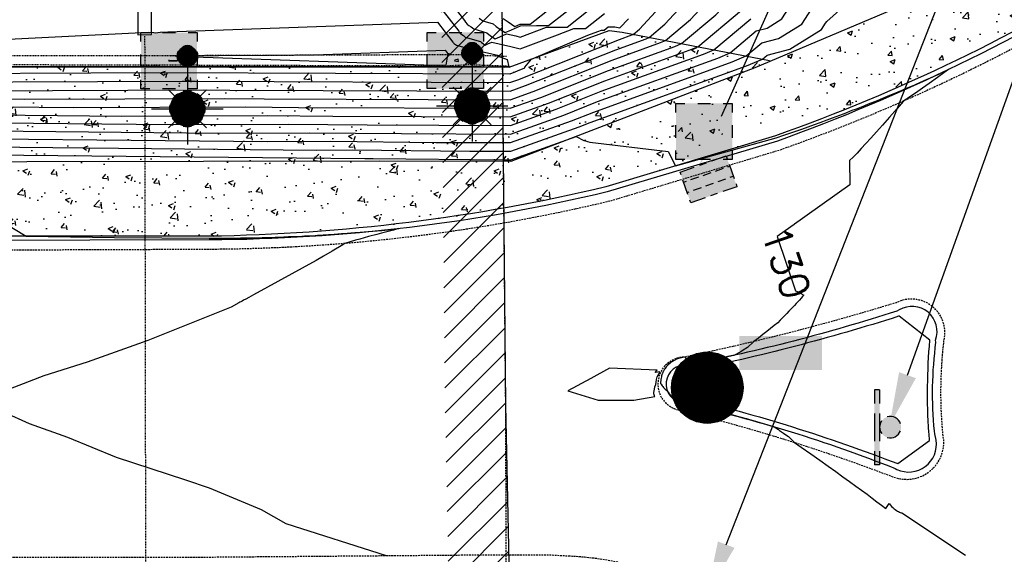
# Model space of a CAD drawing. Header units: feet. Extents: x 351431 to 355879, y 310968 to 329728.
# Tile 137 of 254: x 353400 to 353538, y 321656 to 321731. Entities that reach past the tile are written whole.
import ezdxf

# ---------------------------------------------------------------- set-up
doc = ezdxf.new("R2010")
doc.units = ezdxf.units.FT
doc.header["$MEASUREMENT"] = 0
doc.linetypes.add('D25', pattern=[0.375, 0.25, -0.125])
doc.linetypes.add('HIDDEN2', pattern=[0.1875, 0.125, -0.0625])
for name, color, linetype in [('EHID', 86, 'Continuous'), ('EHYSC', 161, 'Continuous'), ('ELID', 174, 'Continuous'), ('ELIG', 41, 'Continuous'), ('ELIG-JERSEY', 161, 'HIDDEN2'), ('ELTCH-EG1', 253, 'Continuous'), ('ELTCN-EG1', 251, 'Continuous'), ('ELYCB-BACK', 5, 'Continuous'), ('ELYCB-FL', 2, 'Continuous'), ('ELYSC', 2, 'Continuous'), ('ELYSP', 1, 'D25'), ('ELYSU', 2, 'HIDDEN2'), ('ELYSW-BACK', 2, 'Continuous'), ('ESFL', 2, 'Continuous'), ('ESFLJ', 5, 'Continuous'), ('ESFS', 153, 'Continuous'), ('ESMask', 155, 'Continuous'), ('ESUD', 5, 'Continuous'), ('ETFS', 6, 'Continuous'), ('ETTC', 252, 'Continuous'), ('ETUD', 4, 'Continuous')]:
    doc.layers.add(name, color=color, linetype=linetype)
doc.styles.add('L80', font='simplex', dxfattribs={"height": 4})
pattern_1 = [(50, (0, 0), (7.172601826, -0.62752135), [0.75, -8.25]), (355, (0, 0), (-1.38751334, 7.52192134), [0.6, -6.6]), (100.4514, (0.598, -0.052), (5.78509382, 6.89439542), [0.6374019, -7.01142112]), (46.1842, (0, 2), (10.67241049, -1.65519014), [1.125, -12.375]), (96.6356, (0.889, 1.862), (9.34662706, 9.7411787), [0.95610288, -10.51713]), (351.1842, (0, 2), (9.34661945, 9.741186), [0.9, -9.9]), (21, (1, 1.5), (5.96907052, -4.02618891), [0.75, -8.25]), (326, (1, 1.5), (2.43315332, 7.25150045), [0.6, -6.6]), (71.4514, (1.4974, 1.1645), (8.40222629, 3.22530497), [0.6374019, -7.01142112]), (37.5, (0, 0), (0.121598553, 3.328938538), [0, -6.52, 0, -6.7, 0, -6.625]), (7.5, (0, 0), (2.630695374, 3.94411712), [0, -3.82, 0, -6.37, 0, -2.525]), (327.5, (-2.23, 0), (5.338224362, -0.225548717), [0, -2.5, 0, -7.8, 0, -10.35]), (317.5, (-3.23, 0), (5.831861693, 1.001049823), [0, -3.25, 0, -5.18, 0, -7.35])]

# ---------------------------------------------------------------- blocks, each defined once
blk = doc.blocks.new('ESUFMALUM')
for p, q in [((0, -0.0295), (0, -0.0976)), ((-0.053, -0.0946), (-0.0354, -0.1123)), ((0.053, -0.0946), (0.0354, -0.1123)), ((-0.1, -0.1476), (-0.05, -0.1476)), ((0.05, -0.1476), (0.1, -0.1476)), ((-0.0354, -0.183), (-0.053, -0.2007)), ((0.0354, -0.183), (0.053, -0.2007)), ((0, -0.1976), (0, -0.2476))]:
    blk.add_line(p, q)
for centre, radius, start, end in [((0, 0), 0.0295, 63.6503, 116.3497), ((0, 0), 0.0295, 153.6503, 206.3497), ((0, 0), 0.0295, 333.6503, 26.3497), ((0, 0), 0.0295, 243.6503, 296.3497), ((0, -0.1476), 0.05, 121.7041, 148.2959), ((0, -0.1476), 0.05, 76.7041, 103.2959), ((0, -0.1476), 0.05, 31.7041, 58.2959), ((0, -0.1476), 0.05, 166.7041, 193.2959), ((0, -0.1476), 0.05, 346.7041, 13.2959), ((0, -0.1476), 0.05, 211.7041, 238.2959), ((0, -0.1476), 0.05, 301.7041, 328.2959), ((0, -0.1476), 0.05, 256.7041, 283.2959)]:
    blk.add_arc(centre, radius, start, end)
at = {"layer": 'ESMask'}
for points, const_width in [([(-0.0148, 0, 1), (0.0148, 0, 1)], 0.0295), ([(-0.025, -0.1476, 1), (0.025, -0.1476, 1)], 0.05)]:
    blk.add_lwpolyline(points, format="xyb", close=True, dxfattribs=dict(at, const_width=const_width))
blk = doc.blocks.new('ESUFJBOX1')
for points in [[(-0.0787, 0.0535), (-0.0787, 0.0787), (-0.0535, 0.0787)], [(-0.0178, 0.0787), (0.0178, 0.0787)], [(0.0535, 0.0787), (0.0787, 0.0787), (0.0787, 0.0535)], [(-0.0787, -0.0178), (-0.0787, 0.0178)], [(0.0787, 0.0178), (0.0787, -0.0178)], [(-0.0787, -0.0787), (-0.0787, -0.0535)], [(0.0787, -0.0535), (0.0787, -0.0787), (0.0535, -0.0787)], [(-0.0535, -0.0787), (-0.0787, -0.0787)], [(0.0178, -0.0787), (-0.0178, -0.0787)]]:
    blk.add_lwpolyline(points)
at = {"layer": 'ESMask'}
blk.add_solid([(-0.0787, -0.0787), (-0.0787, 0.0787), (0.0787, -0.0787), (0.0787, 0.0787)], dxfattribs=at)
blk = doc.blocks.new('ESIPUBSIGN')
at = {"layer": 'ESMask'}
h = blk.add_hatch(color=256, dxfattribs=at)
edge = h.paths.add_edge_path()
edge.add_arc((0, 0), 0.03, 90, 450)
for p, q in [((-0.03, 0.1047), (-0.0447, 0.1047)), ((-0.0447, 0.1047), (-0.0447, 0.066)), ((-0.03, 0.1047), (-0.03, 0.066)), ((-0.0447, 0.0381), (-0.0447, -0.0393)), ((-0.03, 0.0381), (-0.03, -0.0393)), ((-0.0447, -0.0672), (-0.0447, -0.1059)), ((-0.03, -0.0672), (-0.03, -0.1059)), ((-0.03, -0.1059), (-0.0447, -0.1059))]:
    blk.add_line(p, q)
for start, end in [(17.9702, 107.0495), (144.2314, 216.3563), (253.5383, 340.7883)]:
    blk.add_arc((0, 0), 0.03, start, end)
blk.add_solid([(-0.0447, -0.1059), (-0.03, -0.1059), (-0.0447, 0.1047), (-0.03, 0.1047)], dxfattribs=at)
blk = doc.blocks.new('ESUDCI')
for p, q in [((-0.0684, 0.0831), (-0.0684, 0.0912)), ((-0.0684, 0.0912), (-0.0263, 0.0912)), ((-0.0101, 0.0912), (0.0101, 0.0912)), ((0.0263, 0.0912), (0.0684, 0.0912)), ((0.0684, 0.0912), (0.0684, 0.0831)), ((-0.0684, 0.0243), (-0.0684, 0.0669)), ((-0.0595, 0.0602), (-0.0684, 0.0602)), ((-0.0231, 0.0602), (-0.0466, 0.0602)), ((0.0134, 0.0602), (-0.0101, 0.0602)), ((0.0499, 0.0602), (0.0263, 0.0602)), ((0.0684, 0.0602), (0.0628, 0.0602)), ((0.0684, 0.0669), (0.0684, 0.0243)), ((-0.0628, 0.0301), (-0.0684, 0.0301)), ((-0.0263, 0.0301), (-0.0499, 0.0301)), ((0.0101, 0.0301), (-0.0134, 0.0301)), ((0.0466, 0.0301), (0.0231, 0.0301)), ((0.0684, 0.0301), (0.0595, 0.0301)), ((-0.0684, 0), (-0.0684, 0.0081)), ((-0.0263, 0), (-0.0684, 0)), ((0.0101, 0), (-0.0101, 0)), ((0.0684, 0.0081), (0.0684, 0)), ((0.0684, 0), (0.0263, 0))]:
    blk.add_line(p, q)
at = {"layer": 'ESMask'}
blk.add_solid([(-0.0684, 0), (-0.0684, 0.0912), (0.0684, 0), (0.0684, 0.0912)], dxfattribs=at)
blk = doc.blocks.new('ESUMHOLE')
at = {"ltscale": 0.5}
for radius in [0.1, 0.057]:
    blk.add_circle((0, 0), radius, dxfattribs=at)
at = {"layer": 'ESMask', "const_width": 0.1}
blk.add_lwpolyline([(-0.05, 0, 1), (0.05, 0, 1)], format="xyb", close=True, dxfattribs=at)
at = {"layer": 'ESMask', "color": 155}
blk.add_solid([(0.0899, 0.0499), (0.0899, 0.1445), (0.3206, 0.0499), (0.3206, 0.1445)], dxfattribs=at)

msp = doc.modelspace()

# ---------------------------------------------------------------- hatches: boundary and pattern name
at = {"layer": 'EHID'}
h = msp.add_hatch(dxfattribs=at)
h.set_pattern_fill('ANSI31', color=256, scale=20, style=0)
h.set_pattern_definition([(45, (-214.0713, 26.4758), (-1.767766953, 1.767766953), [])])
h.paths.add_polyline_path([(353467.54, 321776.88), (353446.13, 321776.56), (353429.92, 321776.32), (353404.35, 321776.19), (353388.67, 321776.15), (353367.07, 321776.1), (353366.4, 321776.07), (353366.16, 321749.44), (353367.22, 321676.06), (353367.41, 321626.24), (353366.56, 321596.82), (353366.75, 321576.47), (353367.33, 321576.47), (353389.64, 321575.4), (353415.73, 321575.97), (353430.91, 321576.01), (353446.37, 321576.18), (353468.6, 321576.43), (353470.11, 321576.43), (353469.94, 321597.43), (353468.27, 321676.52), (353467.81, 321726.47)])
h.paths.add_polyline_path([(353430, 321767.83), (353446.25, 321768.07), (353459.09, 321768.26), (353459.32, 321726.41), (353459.78, 321676.4), (353461.45, 321597.31), (353461.55, 321584.85), (353446.27, 321584.67), (353430.85, 321584.5), (353415.63, 321584.46), (353389.75, 321583.9), (353375.17, 321584.6), (353375.06, 321596.74), (353375.9, 321626.13), (353375.71, 321676.14), (353374.65, 321749.46), (353374.82, 321767.62), (353388.69, 321767.66), (353404.39, 321767.7)], flags=16)
at = {"layer": 'EHYSC'}
h = msp.add_hatch(dxfattribs=at)
h.set_pattern_fill('AR-CONC', color=256, style=0)
h.set_pattern_definition([(50, (353481.464, 321714.261), (7.1726, -0.62752), [0.75, -8.25]), (355, (353481.464, 321714.261), (-1.3875, 7.52192), [0.6, -6.6]), (100.4514, (353482.062, 321714.209), (5.7851, 6.8944), [0.6374, -7.01142]), (46.184, (353481.464, 321716.261), (10.6724, -1.6552), [1.125, -12.375]), (96.6356, (353482.353, 321716.123), (9.3466, 9.7412), [0.9561, -10.5171]), (351.184, (353481.464, 321716.261), (9.3466, 9.7412), [0.9, -9.9]), (21, (353482.464, 321715.761), (5.96907, -4.0262), [0.75, -8.25]), (326, (353482.464, 321715.761), (2.43315, 7.2515), [0.6, -6.6]), (71.4514, (353482.9614, 321715.4255), (8.40223, 3.2253), [0.6374, -7.01142]), (37.5, (353481.464, 321714.261), (0.1216, 3.32894), [0, -6.52, 0, -6.7, 0, -6.625]), (7.5, (353481.464, 321714.261), (2.630695, 3.94412), [0, -3.82, 0, -6.37, 0, -2.525]), (327.5, (353479.234, 321714.261), (5.338224, -0.22555), [0, -2.5, 0, -7.8, 0, -10.35]), (317.5, (353478.234, 321714.261), (5.83186, 1.00105), [0, -3.25, 0, -5.18, 0, -7.35])])
h.paths.add_polyline_path([(353622.71, 321764.58), (353620.5, 321770.08), (353619.37, 321772.81), (353617.02, 321778.7), (353579.17, 321762.63), (353556.62, 321750.62), (353527.73, 321734.2), (353503.13, 321723.75), (353481.46, 321715.33), (353506, 321714.26, 0.0557), (353555.37, 321738.16), (353555.52, 321738.28), (353556.9, 321739.17), (353559.24, 321740.6), (353560.51, 321741.32), (353561.69, 321741.92), (353565.84, 321743.79), (353568.42, 321744.9), (353573.52, 321747), (353579.07, 321749.2), (353578.43, 321751.28)])
h = msp.add_hatch(dxfattribs=at)
h.set_pattern_fill('AR-CONC', color=256, style=0)
h.set_pattern_definition(pattern_1)
h.paths.add_polyline_path([(353503.13, 321723.75), (353505.24, 321724.64), (353505.17, 321724.81), (353484.54, 321728.74), (353482.74, 321729), (353468.75, 321723.86), (353419.9, 321723.92), (353379.87, 321723.9), (353361.01, 321723.94), (353359.84, 321723.06), (353343.27, 321710.56), (353349.6, 321710.54), (353376.59, 321710.58), (353450.66, 321710.7), (353468.98, 321710.66), (353479.57, 321714.72)])
h = msp.add_hatch(dxfattribs=at)
h.set_pattern_fill('AR-CONC', color=256, style=0)
h.set_pattern_definition(pattern_1)
edge = h.paths.add_edge_path()
edge.add_line((353506, 321714.26), (353481.18, 321715.34))
edge.add_line((353481.18, 321715.34), (353468.98, 321710.66))
edge.add_line((353468.98, 321710.66), (353450.66, 321710.7))
edge.add_line((353450.66, 321710.7), (353376.59, 321710.58))
edge.add_line((353376.59, 321710.58), (353349.6, 321710.54))
edge.add_line((353349.6, 321710.54), (353350.04, 321699.96))
edge.add_line((353482.25, 321707.09), (353480.42, 321706.66))
edge.add_line((353480.42, 321706.66), (353478.58, 321706.24))
edge.add_line((353478.58, 321706.24), (353476.73, 321705.84))
edge.add_line((353476.73, 321705.84), (353474.89, 321705.45))
edge.add_line((353474.89, 321705.45), (353473.04, 321705.08))
edge.add_line((353473.04, 321705.08), (353471.19, 321704.71))
edge.add_line((353471.19, 321704.71), (353469.34, 321704.37))
edge.add_line((353469.34, 321704.37), (353467.48, 321704.03))
edge.add_line((353467.48, 321704.03), (353465.62, 321703.71))
edge.add_line((353465.62, 321703.71), (353463.76, 321703.41))
edge.add_line((353463.76, 321703.41), (353461.9, 321703.11))
edge.add_line((353461.9, 321703.11), (353460.03, 321702.83))
edge.add_line((353460.03, 321702.83), (353458.17, 321702.57))
edge.add_line((353458.17, 321702.57), (353456.3, 321702.32))
edge.add_line((353456.3, 321702.32), (353454.43, 321702.08))
edge.add_line((353454.43, 321702.08), (353452.59, 321701.86))
edge.add_line((353452.59, 321701.86), (353450.75, 321701.65))
edge.add_line((353450.75, 321701.65), (353448.91, 321701.46))
edge.add_line((353448.91, 321701.46), (353447.07, 321701.28))
edge.add_line((353447.07, 321701.28), (353445.23, 321701.11))
edge.add_line((353445.23, 321701.11), (353443.39, 321700.96))
edge.add_line((353443.39, 321700.96), (353441.54, 321700.82))
edge.add_line((353441.54, 321700.82), (353439.7, 321700.7))
edge.add_line((353439.7, 321700.7), (353437.85, 321700.58))
edge.add_line((353437.85, 321700.58), (353436.01, 321700.48))
edge.add_line((353436.01, 321700.48), (353434.16, 321700.4))
edge.add_line((353434.16, 321700.4), (353432.31, 321700.33))
edge.add_line((353432.31, 321700.33), (353430.46, 321700.27))
edge.add_line((353430.46, 321700.27), (353428.61, 321700.22))
edge.add_line((353428.61, 321700.22), (353426.76, 321700.19))
edge.add_line((353426.76, 321700.19), (353376.68, 321700.18))
edge.add_line((353376.68, 321700.18), (353350.04, 321699.96))
edge.add_line((353350.04, 321699.96), (353482.25, 321707.09))
edge.add_line((353482.25, 321707.09), (353506, 321714.26))
edge.add_line((353506, 321714.26), (353482.25, 321707.09))

# ---------------------------------------------------------------- linework, layer by layer
at = {"layer": 'ELID'}
msp.add_lwpolyline([(353366.75, 321576.47), (353367.33, 321576.47), (353389.64, 321575.4), (353415.73, 321575.97), (353430.91, 321576.01), (353446.37, 321576.18), (353468.6, 321576.43), (353470.11, 321576.43), (353469.94, 321597.43), (353468.27, 321676.52), (353467.81, 321726.47), (353467.54, 321776.88), (353446.13, 321776.56), (353429.92, 321776.32), (353404.35, 321776.19), (353388.67, 321776.15), (353367.07, 321776.1), (353366.4, 321776.07), (353366.16, 321749.44), (353367.22, 321676.06), (353367.41, 321626.24), (353366.56, 321596.82), (353366.75, 321576.47)], dxfattribs=at)
at = {"layer": 'ELIG', "flags": 128}
msp.add_lwpolyline([(353417.76, 321785.71), (353416.44, 321784.66), (353416.81, 321728.37), (353418.71, 321728.45), (353419.03, 321784.54)], close=True, dxfattribs=at)
at = {"layer": 'ELIG-JERSEY', "flags": 128}
msp.add_lwpolyline([(353417.76, 321728.22), (353417.94, 321617.77)], dxfattribs=at)
at = {"layer": 'ELTCH-EG1', "flags": 128}
for points, elevation in [([(353378.49, 321717.36), (353414.59, 321717), (353434.9, 321717.09), (353444.07, 321717), (353468.91, 321716.9), (353474.25, 321718.81), (353482.13, 321721.94), (353493.94, 321726.22), (353495.13, 321726.72), (353501.24, 321731.86)], 135), ([(353380.63, 321722.94), (353420.05, 321723.1), (353420.07, 321723.1), (353468.84, 321722.91), (353468.89, 321722.92), (353470.96, 321723.75), (353470.95, 321723.88), (353471.86, 321725), (353479.76, 321728.34), (353481.16, 321728.86), (353481.66, 321729.05), (353481.88, 321729.06), (353482.02, 321729.06), (353482.6, 321729.52), (353483.52, 321729.52), (353484.22, 321729.35), (353485.42, 321730.62)], 140), ([(353388.39, 321727.26), (353418.3, 321728.75), (353419.06, 321728.7), (353419.27, 321728.68), (353419.95, 321728.75), (353421.01, 321728.82), (353458.72, 321730.17), (353460.88, 321727.38), (353460.94, 321727.28), (353461.01, 321727.18), (353461.11, 321727.12), (353461.23, 321727.05), (353461.36, 321726.94), (353463.86, 321726.22), (353463.9, 321726.18), (353463.95, 321726.14), (353464.03, 321726.1), (353464.12, 321726.14), (353464.25, 321726.2), (353467.35, 321725.49), (353467.08, 321725.45), (353468.45, 321724.94), (353468.7, 321723.91), (353467.43, 321723.94), (353468.09, 321723.88), (353464.82, 321723.89), (353419.88, 321723.93), (353417.11, 321723.95)], 140), ([(353417.11, 321723.95), (353418.32, 321723.93), (353380.11, 321723.92)], 140), ([(353422.31, 321724.73), (353421.23, 321724.77), (353421.1, 321724.78), (353421.12, 321724.74), (353422.31, 321724.73)], 140), ([(353461.63, 321724.99), (353461.14, 321724.86), (353461.12, 321724.74), (353461.66, 321724.66), (353461.63, 321724.99)], 140), ([(353481.19, 321677.25), (353486.19, 321677.24), (353489.13, 321677.73), (353489.07, 321677.84), (353489.03, 321677.98), (353489, 321678.14), (353489, 321678.33), (353489.01, 321678.54), (353489.06, 321678.8), (353489.13, 321679.09), (353489.25, 321679.42), (353489.29, 321679.78), (353489.36, 321680.14), (353489.47, 321680.5), (353489.63, 321680.85), (353489.82, 321681.2), (353489.18, 321681.13), (353489.46, 321681.46), (353482.8, 321681.72), (353480.16, 321680.29), (353476.96, 321678.56), (353481.19, 321677.25)], 130)]:
    msp.add_lwpolyline(points, dxfattribs=dict(at, elevation=elevation))
at = {"layer": 'ELTCN-EG1', "flags": 128}
for points, elevation in [([(353379.12, 321719.59), (353401.01, 321719.38), (353428.96, 321719.49), (353434.47, 321719.44), (353468.88, 321719.3), (353472.1, 321720.46), (353483.16, 321724.84), (353489.92, 321727.29), (353490.6, 321727.58), (353494.11, 321730.53), (353498.45, 321735.25), (353510.74, 321756.78), (353514.26, 321762.27), (353517.59, 321766.74), (353518.55, 321771.15), (353519.55, 321774.25), (353520.24, 321778.24), (353520.71, 321781.27), (353521.76, 321784.68), (353522.31, 321789.23), (353522.4, 321789.8), (353522.4, 321789.93), (353521.29, 321821.4), (353521.92, 321862.51)], 137), ([(353394.22, 321720.56), (353425.99, 321720.69), (353429.67, 321720.66), (353468.87, 321720.5), (353471.03, 321721.28), (353483.68, 321726.3), (353487.92, 321727.83), (353488.34, 321728.01), (353490.54, 321729.86), (353496.86, 321736.73), (353512.67, 321764.44), (353514.04, 321766.83), (353514.18, 321767.07), (353514.25, 321767.22), (353514.21, 321767.32), (353515.14, 321770.04), (353517.19, 321776.4), (353517.29, 321776.98), (353517.47, 321778.13), (353517.6, 321782.38), (353518.58, 321788.9), (353518.59, 321792.52), (353517.56, 321821.77), (353518.15, 321859.98)], 138), ([(353387.42, 321721.75), (353423.02, 321721.9), (353424.87, 321721.88), (353468.85, 321721.7), (353469.96, 321722.1), (353484.19, 321727.75), (353485.91, 321728.37), (353486.08, 321728.44), (353486.97, 321729.19), (353492.05, 321734.72), (353495.28, 321738.15), (353508.14, 321760.55), (353510.24, 321764.21), (353511.33, 321766.47), (353510.72, 321768.03), (353513.7, 321776.77), (353513.86, 321781.97), (353514.77, 321788), (353514.79, 321795.1), (353513.83, 321822.13), (353514.38, 321857.44)], 139), ([(353377.87, 321715.12), (353428.18, 321714.63), (353440.84, 321714.68), (353453.67, 321714.55), (353468.94, 321714.49), (353476.39, 321717.16), (353481.1, 321719.03), (353497.96, 321725.14), (353499.65, 321725.86), (353503.32, 321728.94), (353504.82, 321729.33), (353506.91, 321730.63), (353513.43, 321740.78), (353515.15, 321743.1), (353529.35, 321755.86), (353529.8, 321757.92), (353530.12, 321760.01), (353545.22, 321797.39)], 133), ([(353378.81, 321718.47), (353407.8, 321718.19), (353431.93, 321718.29), (353439.27, 321718.22), (353468.9, 321718.1), (353473.17, 321719.63), (353482.65, 321723.39), (353491.93, 321726.75), (353492.87, 321727.15), (353497.68, 321731.2), (353500.04, 321733.77), (353506.74, 321745.51), (353514.05, 321756.9), (353518.13, 321762.37), (353520.66, 321764.64), (353522.02, 321770.98), (353523.02, 321777.38), (353524.39, 321780.78), (353524.16, 321782.32), (353526.17, 321788.93), (353526.28, 321791.05)], 136), ([(353377.55, 321714.01), (353434.97, 321713.44), (353443.81, 321713.48), (353458.47, 321713.33), (353468.95, 321713.29), (353477.46, 321716.34), (353480.58, 321717.58), (353499.96, 321724.6), (353501.91, 321725.43), (353504.08, 321727.25), (353506.41, 321727.85), (353509.67, 321729.87), (353513.22, 321735.41), (353514.16, 321736.67), (353532.25, 321752.93), (353532.39, 321753.57), (353532.49, 321754.22), (353538.07, 321768.04)], 132), ([(353377.24, 321712.89), (353441.77, 321712.26), (353446.78, 321712.28), (353463.27, 321712.11), (353468.97, 321712.09), (353478.53, 321715.52), (353480.07, 321716.13), (353501.97, 321724.06), (353504.17, 321725), (353504.84, 321725.56), (353508.01, 321726.37), (353512.42, 321729.11), (353513.01, 321730.04), (353513.17, 321730.25), (353518.46, 321735), (353529.4, 321739.17), (353540.45, 321741.42)], 131), ([(353456.58, 321738.06), (353462.49, 321730.4), (353462.66, 321730.15), (353462.86, 321729.86), (353463.13, 321729.7), (353463.45, 321729.5), (353463.82, 321729.21), (353465.63, 321728.68), (353465.9, 321728.42), (353466.28, 321728.17), (353466.79, 321727.83), (353467.43, 321728.11), (353468.37, 321728.53), (353469.68, 321728.24), (353470.31, 321728.08), (353473.95, 321729.45), (353475.69, 321729.47), (353476.85, 321729.48), (353481.6, 321733.22)], 142), ([(353464.56, 321730.73), (353465.05, 321730.34), (353466.52, 321729.92), (353466.91, 321729.53), (353467.44, 321729.18), (353468.18, 321728.69), (353469.09, 321729.1), (353470.32, 321729.65), (353472.59, 321729.67), (353474.27, 321729.69), (353481.1, 321735.07)], 143), ([(353457.65, 321734.12), (353461.69, 321728.89), (353461.8, 321728.72), (353461.93, 321728.52), (353462.12, 321728.41), (353462.34, 321728.27), (353462.59, 321728.07), (353464.75, 321727.45), (353464.9, 321727.3), (353465.12, 321727.16), (353465.41, 321726.96), (353465.77, 321727.12), (353466.31, 321727.37), (353469, 321726.75), (353469.34, 321726.67), (353470.3, 321726.42), (353475.49, 321728.38), (353477.81, 321729.25), (353478.78, 321729.26), (353479.43, 321729.27), (353482.1, 321731.37)], 141), ([(353467.91, 321730.65), (353468.6, 321730.19), (353469.56, 321729.55), (353470.31, 321729.89), (353471.68, 321729.9), (353474.52, 321732.13)], 144), ([(353378.18, 321716.24), (353421.39, 321715.82), (353437.87, 321715.88), (353448.87, 321715.77), (353468.92, 321715.7), (353475.32, 321717.99), (353481.61, 321720.49), (353495.95, 321725.68), (353497.39, 321726.29), (353502.56, 321730.64)], 134), ([(353459.79, 321726.23), (353460.07, 321725.86), (353460.08, 321725.85), (353460.09, 321725.84), (353460.1, 321725.83), (353460.12, 321725.82), (353460.14, 321725.81), (353460.61, 321725.67), (353460.47, 321725.63), (353460.11, 321725.54), (353459.88, 321724.15), (353458.15, 321724.11), (353423.32, 321725.29), (353421.38, 321725.45), (353441.46, 321725.57), (353459.79, 321726.23)], 139), ([(353387.92, 321708.23), (353401.19, 321700.18), (353413.56, 321700.02), (353426.77, 321699.91), (353427.6, 321699.92), (353428.62, 321699.92), (353429.39, 321699.92), (353430.48, 321699.93), (353431.18, 321699.95), (353432.33, 321699.96), (353432.97, 321699.98), (353434.19, 321700), (353434.76, 321700.02), (353436.04, 321700.06), (353436.55, 321700.08), (353437.9, 321700.13), (353438.35, 321700.15), (353439.75, 321700.21), (353440.14, 321700.24), (353441.6, 321700.31), (353441.94, 321700.33), (353443.46, 321700.42), (353443.74, 321700.44), (353445.31, 321700.55), (353445.53, 321700.56), (353447.16, 321700.69), (353447.33, 321700.7), (353449.01, 321700.84), (353449.13, 321700.85), (353450.86, 321701), (353450.93, 321701.01), (353452.71, 321701.18), (353452.73, 321701.19), (353453.3, 321701.25), (353452.72, 321701.1), (353452.57, 321701.05), (353450.9, 321700.62), (353450.25, 321700.43), (353449.09, 321700.13), (353447.84, 321699.76), (353447.27, 321699.62), (353445.78, 321699.17), (353445.48, 321698.99), (353444.01, 321698.11), (353442.77, 321697.39), (353441.73, 321696.79), (353432.98, 321691.99), (353432.34, 321691.63), (353431.91, 321691.4), (353431.61, 321691.23), (353431.38, 321691.11), (353431.2, 321691.01), (353431.06, 321690.94), (353430.94, 321690.88), (353429.84, 321690.26), (353418.19, 321685.61), (353409.73, 321682.58), (353403.68, 321680.66), (353394.57, 321677.15), (353401.61, 321673.99), (353406.98, 321672.06), (353413.77, 321669.28), (353423.47, 321666.07), (353426.79, 321664.97), (353434.08, 321661.92), (353437.5, 321659.97), (353451.53, 321655.48)], 129)]:
    msp.add_lwpolyline(points, dxfattribs=dict(at, elevation=elevation))
at = {"layer": 'ELYCB-BACK', "flags": 128}
msp.add_lwpolyline([(353555.37, 321738.16, -0.0557), (353506, 321714.26), (353482.25, 321707.09, -0.05502), (353426.76, 321700.19), (353376.68, 321700.18), (353350.04, 321699.96, -0.097427), (353308.41, 321707.37), (353306.56, 321708.15), (353304.57, 321709.08), (353302.62, 321710.06), (353298.71, 321712.16), (353257.38, 321735.37, 0.083208)], format="xyb", dxfattribs=at)
msp.add_lwpolyline([(353527.46, 321672.72, -0.038365), (353527.59, 321685.62), (353523.28, 321689.02), (353523.22, 321688.98, -0.026043), (353493.89, 321681.32), (353493.4, 321677.64, -0.033158), (353523.1, 321668.35), (353527.55, 321671.57), (353527.51, 321672.52)], format="xyb", close=True, dxfattribs=at)
at = {"layer": 'ELYCB-FL', "flags": 128}
msp.add_lwpolyline([(353555.73, 321737.56, -0.053382), (353506.28, 321713.51), (353482.47, 321706.41, -0.058084), (353426.78, 321699.67), (353376.7, 321699.54), (353350.09, 321699.37, -0.111092), (353308.14, 321706.77), (353306.26, 321707.57), (353304.23, 321708.51), (353302.25, 321709.49), (353298.26, 321711.57), (353257.07, 321734.85, 0.085094)], format="xyb", dxfattribs=at)
msp.add_lwpolyline([(353528.23, 321672.9, -0.05654), (353528.45, 321685.35), (353528.38, 321685.64, 0.709898), (353523.3, 321689.87), (353522.96, 321689.72, -0.031026), (353493.82, 321682.2), (353493.63, 321682.16, 0.988731), (353493.06, 321676.86), (353493.26, 321676.77, -0.039433), (353522.75, 321667.67), (353522.98, 321667.55, 0.603364), (353528.46, 321671.65), (353528.3, 321672.52)], format="xyb", close=True, dxfattribs=at)
at = {"layer": 'ELYSC', "flags": 128}
msp.add_lwpolyline([(353343.27, 321710.56), (353359.84, 321723.06), (353361.01, 321723.94), (353379.87, 321723.9), (353419.9, 321723.92), (353468.75, 321723.86), (353482.74, 321729), (353484.54, 321728.74), (353505.17, 321724.81)], dxfattribs=at)
at = {"layer": 'ELYSP', "flags": 128}
msp.add_lwpolyline([(353506.07, 320824.63), (353503.46, 320782.93), (353500.33, 320734.19), (353496.72, 320684.2), (353492.59, 320634.9), (353491.44, 320617.73), (353490.07, 320613.94), (353488.23, 320610.83), (353485.39, 320609.95), (353482.76, 320611.04), (353479.98, 320615.57), (353479.45, 320631.47), (353477.93, 320681.47), (353476.75, 320731.4), (353477.14, 320781.23), (353475.6, 320830.9), (353475.05, 320881.16), (353473.84, 320931.06), (353473.13, 320980.79), (353472.12, 321030.46), (353471.6, 321080.76), (353470.75, 321126.76), (353470.2, 321176.51), (353470.34, 321226.57), (353470.3, 321276.6), (353470.42, 321326.93), (353470.07, 321376.61), (353469.79, 321426.34), (353469.66, 321476.68), (353469.55, 321526.41), (353468.6, 321576.43), (353468.52, 321598.95), (353468.45, 321626.72), (353468.27, 321676.52), (353467.81, 321726.47), (353467.54, 321776.88), (353468.44, 321826.58), (353468.46, 321876.42), (353468.45, 321926.8), (353468.74, 321976.5), (353468.89, 322026.7), (353468.61, 322076.57), (353468.69, 322126.86), (353468.12, 322177.91), (353468.07, 322228.83), (353467.13, 322279.49), (353466.13, 322329.72), (353465.57, 322380.46), (353467.33, 322399.86), (353463.16, 322430.33), (353462.19, 322452.44), (353464.18, 322454.33), (353466.4, 322453.41), (353467.86, 322451.3), (353470.73, 322430.56), (353475.53, 322389.79), (353477.12, 322380.89), (353485.47, 322330.41), (353494.99, 322279.71), (353505.44, 322229.24), (353517.18, 322177.56), (353527.93, 322131.21), (353539.12, 322084.25), (353549.65, 322038.19), (353561.08, 321984.22), (353570.67, 321936.62), (353581.84, 321888.51), (353593.53, 321842.65), (353597.88, 321829.06), (353598.93, 321829.77), (353603.67, 321819.8), (353618.98, 321779.46), (353621.27, 321773.51), (353622.41, 321770.79), (353624.6, 321765.24), (353631, 321749.5, -0.81762), (353626.57, 321744.87, 0.225016), (353562.44, 321740.06), (353561.32, 321739.48), (353560.13, 321738.79), (353557.94, 321737.38), (353556.65, 321736.5), (353556.41, 321736.35, -0.055037), (353506.64, 321712.25), (353482.87, 321705.1, -0.057493), (353426.83, 321698.34), (353376.72, 321698.15), (353350.13, 321698.02, -0.107748), (353307.72, 321705.54), (353305.8, 321706.34), (353303.72, 321707.3), (353301.68, 321708.28), (353297.59, 321710.38), (353256.32, 321733.62, 0.086105), (353224.98, 321746.78), (353215.34, 321749.34, -0.76876), (353213.59, 321755.37), (353217.2, 321759.92), (353222.34, 321767.76), (353224.39, 321770.95), (353227.2, 321775.44), (353227.7, 321776.28), (353228.54, 321777.87), (353229.93, 321780.77), (353230.31, 321781.64), (353231.05, 321783.56), (353232.42, 321786.94), (353233.04, 321788.67), (353233.18, 321789.15), (353233.97, 321791.88), (353235.59, 321797.86), (353237.15, 321803.91), (353246.82, 321852.63), (353256.31, 321901.06), (353264.08, 321941.01), (353267.01, 321950.8), (353268.3, 321950.28), (353268.82, 321949.99), (353274.47, 321986.46), (353284.88, 322036.97), (353296.01, 322088.82), (353306.5, 322140.61), (353315.06, 322190.84), (353321.92, 322241.88), (353326.28, 322296.1), (353328.87, 322347.75), (353330.09, 322390.37), (353330.34, 322462.82), (353329.91, 322524.55), (353328.65, 322562.41), (353329.67, 322567.85), (353332.43, 322571.37), (353335.15, 322572.35), (353339.03, 322571.06), (353342.59, 322568.32), (353346.33, 322523.2), (353348.78, 322473.96), (353353.15, 322424.64), (353356.11, 322374.67), (353358.7, 322325.49), (353360.94, 322276.17), (353362.5, 322225.99), (353363.61, 322176.73), (353364.65, 322127.05), (353365.16, 322078.18), (353365.95, 322028.24), (353365.04, 321978.64), (353365.03, 321929.34), (353365.16, 321879.64), (353365.54, 321825.59), (353367.07, 321776.1), (353367.15, 321725.83), (353367.22, 321676.06), (353367.41, 321626.24), (353367.33, 321576.47), (353366.92, 321526.51), (353366.08, 321476.15), (353365.92, 321426.76), (353366.14, 321376.02), (353366.62, 321326.46), (353366.55, 321276.13), (353366.95, 321225.84), (353366.97, 321176.2), (353366.94, 321125.87), (353366.88, 321076.23), (353367.03, 321026.23), (353367.23, 320975.65), (353367.48, 320929.85), (353367.29, 320884.96), (353364.76, 320882.42), (353361.73, 320882.17), (353360.44, 320885.86), (353355.3, 320929.84), (353349.12, 320979.72), (353343.95, 321029.62), (353339.92, 321061.4), (353331.62, 321117.06), (353322.97, 321169.11), (353312.96, 321219.73), (353301.05, 321272.58), (353289.15, 321323.44), (353274.08, 321374.63), (353256.71, 321422.68), (353238.85, 321469.1), (353220.66, 321519.3), (353216.16, 321526.6, -0.085093), (353210.74, 321536.42), (353198.56, 321569.49), (353198.18, 321570.56), (353196.06, 321575.58), (353194.93, 321578.26), (353192.68, 321583.25), (353192.35, 321583.87), (353181.13, 321603.22), (353180.63, 321604.37, -0.788542), (353185.33, 321608.86), (353186.17, 321608.68), (353197.23, 321606.24), (353207.96, 321603.97), (353208.94, 321603.77), (353209.85, 321603.64), (353210.32, 321603.62), (353211.07, 321603.66), (353220.23, 321604.62), (353223.1, 321604.99), (353226.03, 321605.46), (353227.54, 321605.75), (353229.09, 321606.08), (353230.71, 321606.45), (353231.75, 321606.73), (353232.74, 321607.02), (353233.68, 321607.34), (353235.47, 321608.03), (353237.19, 321608.79), (353240.69, 321610.46), (353242.61, 321611.34), (353243.64, 321611.83), (353245.84, 321612.97), (353248.03, 321614.19), (353258.79, 321620.96, -0.075575), (353319.38, 321646.59), (353344.98, 321652.13, -0.021543), (353378.57, 321655.14), (353385.61, 321655.28), (353424.79, 321655.26), (353466.24, 321655.6), (353474.26, 321655.59), (353477.62, 321655.42), (353479.27, 321655.29), (353480.93, 321655.11), (353482.44, 321654.88), (353486.36, 321654.11), (353488.78, 321653.59), (353491.14, 321653.04), (353493.5, 321652.45), (353495.94, 321651.79), (353498.55, 321651.04), (353500.97, 321650.3), (353502.45, 321649.79), (353503.88, 321649.26), (353505.31, 321648.68), (353506.78, 321648.03), (353508.33, 321647.3), (353509.83, 321646.56), (353513.09, 321644.87), (353516.46, 321643.06), (353522.24, 321639.84), (353524.72, 321638.42), (353557.73, 321617.72, 0.125973), (353589.54, 321606.37), (353590.74, 321606.15, -0.61117), (353594.14, 321598.29), (353583.39, 321580.29), (353580.64, 321575.1), (353580.1, 321574.02), (353579.32, 321572.33), (353577.96, 321569.33), (353577.26, 321567.63), (353576.92, 321566.68), (353575.82, 321563.48), (353574.52, 321559.54), (353573.92, 321557.57), (353573.34, 321555.5), (353572.77, 321553.27), (353572.5, 321552.11), (353571.98, 321549.55), (353571.5, 321546.87), (353570.76, 321542.2), (353570.47, 321540.19), (353569.57, 321532.63), (353564, 321484.74), (353558.21, 321435.29), (353555.42, 321411.56), (353552.45, 321401.62), (353551.17, 321402.26), (353550.58, 321402.5), (353548.63, 321384.55), (353543.21, 321334.67), (353537.78, 321284.94), (353532.06, 321233.97), (353527.37, 321182.77), (353524.09, 321132.73), (353520.99, 321082.39), (353518.21, 321030.45), (353515.38, 320980.99), (353512.3, 320929.94), (353509.4, 320880.56), (353506.02, 320824.87)], format="xyb", dxfattribs=at)
msp.add_lwpolyline([(353529.38, 321672.97, -0.049968), (353529.55, 321685.36), (353529.58, 321685.68, 0.636136), (353522.9, 321690.88), (353522.68, 321690.82, -0.023166), (353493.56, 321683.34), (353493.43, 321683.26, 0.964041), (353492.91, 321675.78), (353493.06, 321675.73, -0.030494), (353522.46, 321666.5), (353522.53, 321666.48, 0.539516), (353529.54, 321671.64), (353529.41, 321672.65)], format="xyb", close=True, dxfattribs=at)
at = {"layer": 'ELYSU', "flags": 128}
for points in [[(353364.84, 321725.12), (353368.14, 321725.35), (353379.72, 321725.39), (353383.36, 321725.35), (353387.8, 321725.46), (353419.26, 321725.49), (353459.95, 321725.64), (353462.9, 321725.61), (353468.38, 321725.4)], [(353364.66, 321724.18), (353368.23, 321723.95), (353379.87, 321724.17), (353383.35, 321724.19), (353387.62, 321724.24), (353419.57, 321724.18), (353459.88, 321724.05), (353462.96, 321724.22), (353468.58, 321724.03)]]:
    msp.add_lwpolyline(points, dxfattribs=at)
at = {"layer": 'ELYSW-BACK', "flags": 128}
msp.add_lwpolyline([(353617.02, 321778.7), (353579.17, 321762.63), (353556.62, 321750.62), (353527.73, 321734.2), (353503.13, 321723.75), (353479.57, 321714.72), (353468.98, 321710.66), (353450.66, 321710.7), (353376.59, 321710.58), (353349.6, 321710.54), (353343.27, 321710.56, -0.158373), (353316.87, 321719.6), (353315.3, 321720.78), (353313.63, 321722.07), (353310.17, 321724.87), (353306.78, 321727.7), (353303.79, 321730.27), (353300.02, 321733.58), (353288.77, 321746.1, 0.097664), (353245.42, 321781.15), (353237.47, 321784.29), (353235.23, 321788.12)], format="xyb", dxfattribs=at)
at = {"layer": 'ETFS', "linetype": 'ByBlock', "lineweight": -2}
msp.add_lwpolyline([(353524.47, 321680.74), (353684.25, 322127.03)], dxfattribs=at)
at = {"layer": 'ETFS'}
msp.add_solid([(353525.64, 321680.32), (353521.94, 321673.68), (353523.29, 321681.16)], dxfattribs=at)
at = {"layer": 'ETUD', "linetype": 'ByBlock', "lineweight": -2}
msp.add_lwpolyline([(353498.45, 321716.98), (353683.25, 322131.04)], dxfattribs=at)
at = {"layer": 'ETUD'}
for points in [[(353499.6, 321716.47), (353495.4, 321710.14), (353497.31, 321717.49)], [(353500.28, 321656.56), (353496.38, 321650.03), (353497.95, 321657.47)]]:
    msp.add_solid(points, dxfattribs=at)

# ---------------------------------------------------------------- block references
at = {"layer": 'ESFL', "xscale": 50, "yscale": 50, "zscale": 50}
for p in [(353423.74, 321725.4), (353463.57, 321725.81)]:
    msp.add_blockref('ESUFMALUM', p, dxfattribs=at)
at = {"layer": 'ESFLJ', "xscale": 50, "yscale": 50, "zscale": 50}
for p in [(353421.17, 321724.76), (353461.23, 321724.8), (353496.01, 321714.85)]:
    msp.add_blockref('ESUFJBOX1', p, dxfattribs=at)
at = {"layer": 'ESFS', "xscale": 50, "yscale": 50, "zscale": 50}
msp.add_blockref('ESIPUBSIGN', (353522.07, 321673.46), dxfattribs=at)
at = {"layer": 'ESUD', "xscale": 49.99999999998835, "yscale": 49.99999999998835, "zscale": 49.99999999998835, "rotation": 199.3054835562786}
msp.add_blockref('ESUDCI', (353495.88, 321710.3), dxfattribs=at)
at = {"layer": 'ESUD', "xscale": 50, "yscale": 50, "zscale": 50}
msp.add_blockref('ESUMHOLE', (353496.46, 321678.99), dxfattribs=at)

# ---------------------------------------------------------------- next in the draw order: texts
at = {"layer": 'ETTC', "insert": (353507.48, 321696.52, 130), "char_height": 4, "attachment_point": 5, "rotation": 288.7551, "style": 'L80', "bg_fill": 3, "box_fill_scale": 1.2, "bg_fill_color": 256, "bg_fill_transparency": 797}
msp.add_mtext('{130}', dxfattribs=at)

# ---------------------------------------------------------------- next in the draw order: linework, layer by layer
at = {"layer": 'ELTCH-EG1', "elevation": 130, "flags": 128}
msp.add_lwpolyline([(353376.93, 321711.77), (353448.56, 321711.07), (353449.74, 321711.08), (353468.07, 321710.89), (353468.98, 321710.89), (353478.12, 321714.17), (353479.21, 321713.59), (353479.43, 321713.53), (353479.7, 321713.46), (353480.04, 321713.37), (353491.01, 321712.03), (353492.03, 321710.04), (353506.11, 321713.98), (353507.17, 321714.33), (353507.89, 321714.58), (353508.87, 321714.92), (353509.67, 321715.2), (353510.57, 321715.52), (353511.45, 321715.83), (353512.27, 321716.13), (353513.22, 321716.48), (353513.96, 321716.75), (353514.99, 321717.14), (353515.65, 321717.39), (353516.75, 321717.82), (353517.33, 321718.04), (353518.51, 321718.51), (353519.01, 321718.71), (353520.26, 321719.21), (353520.69, 321719.39), (353522, 321719.93), (353522.36, 321720.07), (353523.74, 321720.66), (353524.02, 321720.78), (353525.48, 321721.4), (353525.68, 321721.49), (353527.21, 321722.16), (353527.34, 321722.22), (353528.93, 321722.93), (353528.99, 321722.96), (353530.22, 321723.52), (353529.06, 321722.67), (353528.65, 321722.39), (353527.5, 321721.56), (353526.56, 321720.91), (353525.91, 321720.46), (353524.46, 321719.48), (353524.31, 321719.38), (353524.22, 321719.32), (353523.84, 321719.07), (353523.01, 321718.09), (353521.94, 321716.85), (353520.99, 321715.76), (353520.13, 321714.79), (353519.36, 321713.93), (353518.65, 321713.16), (353518.01, 321712.47), (353517.41, 321711.84), (353516.87, 321711.28), (353516.36, 321710.77), (353516.39, 321707.38), (353506.25, 321700.14), (353508.82, 321692.56), (353509.02, 321692.45), (353509.98, 321691.95), (353509.78, 321691.73), (353509.58, 321691.5), (353509.36, 321691.26), (353509.14, 321691.02), (353508.91, 321690.77), (353508.67, 321690.51), (353508.42, 321690.24), (353508.16, 321689.97), (353507.88, 321689.68), (353507.6, 321689.38), (353507.3, 321689.07), (353506.98, 321688.76), (353506.66, 321688.42), (353506.31, 321688.08), (353505.83, 321687.68), (353505.32, 321687.28), (353504.78, 321686.85), (353504.22, 321686.41), (353503.62, 321685.94), (353502.99, 321685.45), (353502.11, 321684.6), (353501.46, 321684.23), (353501.16, 321683.99), (353500.17, 321683.51), (353499.12, 321683.28), (353499.11, 321683.28), (353498.07, 321683.05), (353498.05, 321683.05), (353497.02, 321682.83), (353497, 321682.82), (353495.97, 321682.6), (353495.94, 321682.6), (353494.91, 321682.39), (353494.88, 321682.38), (353493.86, 321682.18), (353493.82, 321682.17), (353493.72, 321682.18), (353493.43, 321683.26), (353493.04, 321683.22), (353493.03, 321683.22), (353492.66, 321683.14), (353492.64, 321683.14), (353492.29, 321683.02), (353492.27, 321683.01), (353491.94, 321682.86), (353491.91, 321682.85), (353491.61, 321682.67), (353491.57, 321682.66), (353491.3, 321682.45), (353491.26, 321682.43), (353491.01, 321682.2), (353490.97, 321682.17), (353490.76, 321681.93), (353490.72, 321681.88), (353490.54, 321681.63), (353490.5, 321681.58), (353490.35, 321681.31), (353490.31, 321681.25), (353490.19, 321680.98), (353490.16, 321680.91), (353490.07, 321680.63), (353490.05, 321680.55), (353489.99, 321680.27), (353489.97, 321680.19), (353489.95, 321679.91), (353489.94, 321679.82), (353489.94, 321679.55), (353490.01, 321679.46), (353490.14, 321679.26), (353490.26, 321679.13), (353490.36, 321679), (353490.53, 321678.84), (353490.59, 321678.78), (353490.81, 321678.6), (353490.82, 321678.58), (353490.9, 321678.53), (353490.99, 321678.35), (353491.14, 321678.11), (353491.3, 321677.89), (353491.49, 321677.69), (353491.69, 321677.51), (353491.91, 321677.36), (353492.13, 321677.22), (353492.37, 321677.12), (353492.6, 321677.03), (353492.85, 321676.97), (353493.09, 321676.94), (353493.27, 321676.89), (353493.4, 321676.85), (353494.24, 321676.66), (353494.36, 321676.63), (353495.2, 321676.42), (353495.31, 321676.39), (353496.16, 321676.18), (353496.26, 321676.16), (353497.12, 321675.94), (353497.21, 321675.92), (353498.08, 321675.69), (353498.16, 321675.67), (353499.04, 321675.44), (353499.11, 321675.42), (353499.99, 321675.19), (353500.05, 321675.17), (353500.95, 321674.92), (353501, 321674.91), (353501.9, 321674.66), (353501.94, 321674.65), (353502.85, 321674.39), (353502.88, 321674.38), (353503.8, 321674.11), (353503.82, 321674.11), (353504.75, 321673.83), (353505.7, 321673.55), (353505.7, 321673.55), (353505.82, 321673.51), (353506.43, 321673.11), (353506.57, 321672.99), (353507.11, 321672.62), (353507.43, 321672.37), (353507.81, 321672.13), (353508.34, 321671.63), (353508.45, 321671.55), (353508.66, 321671.32), (353509.59, 321670.68), (353510.95, 321669.72), (353512.2, 321668.83), (353513.36, 321668.01), (353514.44, 321667.24), (353515.44, 321666.52), (353516.37, 321665.85), (353517.24, 321665.22), (353518.05, 321664.62), (353518.81, 321664.06), (353519.53, 321663.52), (353520.2, 321663.02), (353520.84, 321662.54), (353521.44, 321662.08), (353521.89, 321662.77), (353522.07, 321662.56), (353522.24, 321662.37), (353522.42, 321662.2), (353522.59, 321662.05), (353522.75, 321661.92), (353522.91, 321661.81), (353523.06, 321661.71), (353523.2, 321661.64), (353523.34, 321661.57), (353523.46, 321661.52), (353523.58, 321661.49), (353523.69, 321661.46), (353532.59, 321655.55)], dxfattribs=at)
at = {"layer": 'ETUD', "linetype": 'ByBlock', "lineweight": -2}
msp.add_lwpolyline([(353499.11, 321657.01), (353683.96, 322128.7)], dxfattribs=at)

doc.saveas('drawing.dxf')
